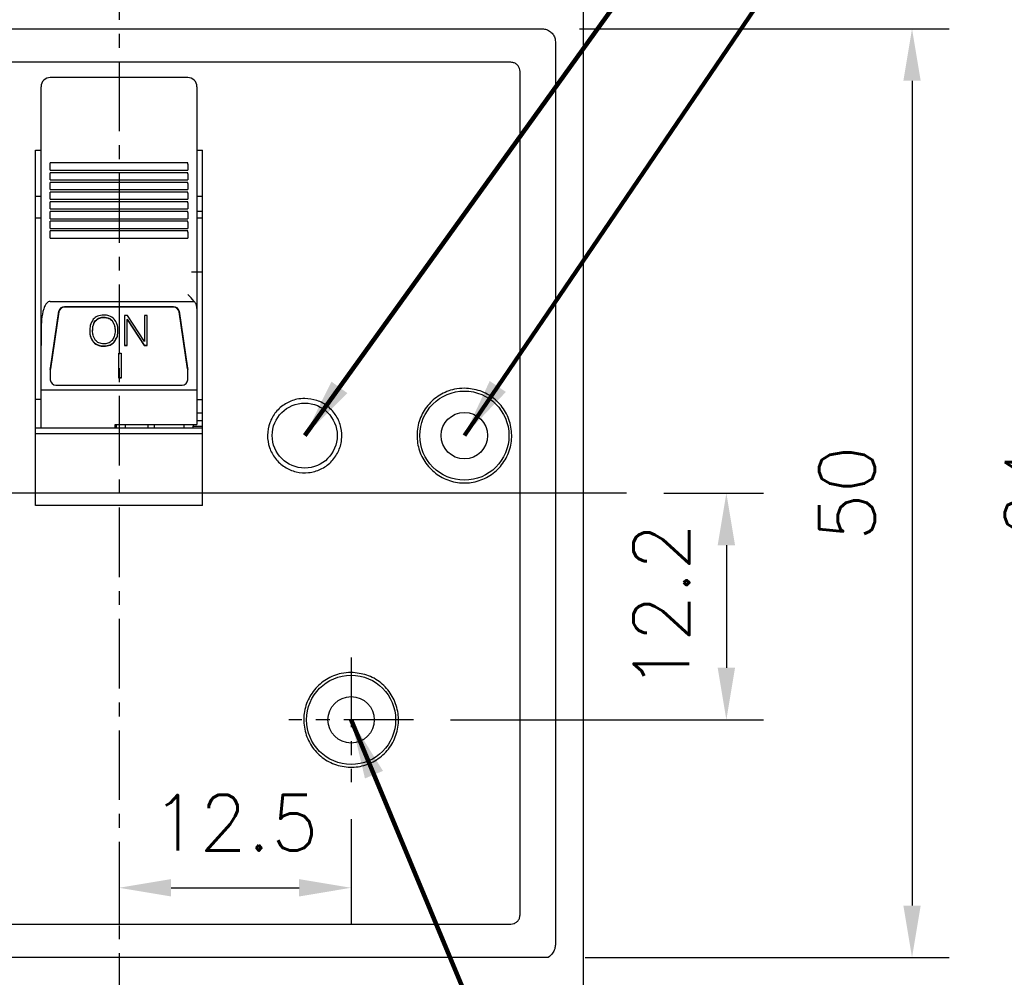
# Model space of a CAD drawing. Extents: x 2148 to 5237, y -907 to 1442.
# Tile 6 of 28: x 4515 to 4568, y 1263 to 1314. Entities that reach past the tile are written whole.
import ezdxf

# ---------------------------------------------------------------- set-up
doc = ezdxf.new("R2010")
doc.units = 0
doc.header["$LTSCALE"] = 3
doc.header["$MEASUREMENT"] = 0
doc.linetypes.add('CENTER', pattern=[2, 1.25, -0.25, 0.25, -0.25])
doc.layers.get('0').update_dxf_attribs({"linetype": 'CONTINUOUS'})
doc.layers.get('Defpoints').update_dxf_attribs({"linetype": 'CONTINUOUS'})
doc.layers.add('cen', color=1, linetype='CENTER')
doc.layers.add('di', color=3, linetype='CONTINUOUS')
doc.styles.add('KIM', font='ROMANS.shx', dxfattribs={"height": 5, "bigfont": 'GSG1.shx'})
doc.styles.get("Standard").update_dxf_attribs({"font": 'romans.shx', "height": 3, "bigfont": 'ghs.shx'})
doc.dimstyles.get("Standard").update_dxf_attribs({"dimtxt": 0.18, "dimasz": 0.18, "dimexe": 0.18, "dimexo": 0.0625, "dimgap": 0.09, "dimtad": 0, "dimtih": 1, "dimtoh": 1, "dimdec": 4, "dimzin": 0, "dimdsep": 46, "dimtxsty": 'Standard', "dimcen": 0.09, "dimadec": 0, "dimazin": 0, "dimtfac": 1, "dimtdec": 4, "dimtofl": 0, "dimtmove": 0, "dimatfit": 3, "dimfxl": 0, "dimtolj": 1, "dimtzin": 0, "dimarcsym": 0})
doc.dimstyles.new('STANDARD$0', dxfattribs={"dimtxt": 5, "dimasz": 5, "dimexe": 1, "dimexo": 2, "dimgap": 2, "dimtad": 1, "dimdec": 4, "dimzin": 12, "dimdsep": 46, "dimtxsty": 'KIM', "dimcen": -1, "dimdle": 0.1, "dimadec": 0, "dimazin": 0, "dimtfac": 1, "dimtdec": 4, "dimtmove": 0, "dimatfit": 3, "dimfxl": 0, "dimtolj": 1, "dimtzin": 0, "dimarcsym": 0})

# ---------------------------------------------------------------- blocks, each defined once
blk = doc.blocks.new('*D148')
at = {"layer": 'Defpoints', "color": 0}
for p in [(4496.399, 1338.737), (4486.637, 1240.137), (4520.599, 1240.137)]:
    blk.add_point(p, dxfattribs=at)
at = {"layer": 'di'}
for p, q in [((4494.399, 1338.737), (4484.637, 1338.737)), ((4486.637, 1335.937), (4486.637, 1242.937)), ((4518.599, 1240.137), (4484.637, 1240.137))]:
    blk.add_line(p, q, dxfattribs=at)
for points in [[(4486.17, 1335.937), (4487.104, 1335.937), (4486.637, 1338.737)], [(4486.17, 1242.937), (4487.104, 1242.937), (4486.637, 1240.137)]]:
    blk.add_solid(points, dxfattribs=at)
at = {"layer": 'di', "insert": (4483.137, 1289.837), "char_height": 3, "attachment_point": 5, "rotation": 90}
blk.add_mtext('\\A1;98.5', dxfattribs=at)
blk = doc.blocks.new('*D149')
at = {"layer": 'Defpoints', "color": 0}
for p in [(4543.399, 1313.737), (4543.714, 1263.737), (4563.31, 1263.737)]:
    blk.add_point(p, dxfattribs=at)
at = {"layer": 'di'}
for p, q in [((4545.399, 1313.737), (4565.31, 1313.737)), ((4563.31, 1310.937), (4563.31, 1266.537)), ((4545.714, 1263.737), (4565.31, 1263.737))]:
    blk.add_line(p, q, dxfattribs=at)
for points in [[(4562.844, 1310.937), (4563.777, 1310.937), (4563.31, 1313.737)], [(4562.844, 1266.537), (4563.777, 1266.537), (4563.31, 1263.737)]]:
    blk.add_solid(points, dxfattribs=at)
at = {"layer": 'di', "insert": (4559.81, 1288.737), "char_height": 3, "attachment_point": 5, "rotation": 90}
blk.add_mtext('\\A1;50', dxfattribs=at)
blk = doc.blocks.new('*D150')
at = {"layer": 'Defpoints', "color": 0}
for p in [(4536.376, 1328.737), (4536.376, 1248.737), (4583.31, 1248.737)]:
    blk.add_point(p, dxfattribs=at)
at = {"layer": 'di'}
for p, q in [((4538.376, 1328.737), (4585.31, 1328.737)), ((4583.31, 1325.937), (4583.31, 1251.537)), ((4538.376, 1248.737), (4585.31, 1248.737))]:
    blk.add_line(p, q, dxfattribs=at)
for points in [[(4582.844, 1325.937), (4583.777, 1325.937), (4583.31, 1328.737)], [(4582.844, 1251.537), (4583.777, 1251.537), (4583.31, 1248.737)]]:
    blk.add_solid(points, dxfattribs=at)
at = {"layer": 'di', "insert": (4579.81, 1288.737), "char_height": 3, "attachment_point": 5, "rotation": 90}
blk.add_mtext('\\A1;80', dxfattribs=at)
blk = doc.blocks.new('*D151')
at = {"layer": 'Defpoints', "color": 0}
for p in [(4544.899, 1320.737), (4544.899, 1256.737), (4573.31, 1256.737)]:
    blk.add_point(p, dxfattribs=at)
at = {"layer": 'di'}
for p, q in [((4546.899, 1320.737), (4575.31, 1320.737)), ((4573.31, 1317.937), (4573.31, 1259.537)), ((4546.899, 1256.737), (4575.31, 1256.737))]:
    blk.add_line(p, q, dxfattribs=at)
for points in [[(4572.844, 1317.937), (4573.777, 1317.937), (4573.31, 1320.737)], [(4572.844, 1259.537), (4573.777, 1259.537), (4573.31, 1256.737)]]:
    blk.add_solid(points, dxfattribs=at)
at = {"layer": 'di', "insert": (4569.81, 1288.737), "char_height": 3, "attachment_point": 5, "rotation": 90}
blk.add_mtext('\\A1;64', dxfattribs=at)
blk = doc.blocks.new('*D153')
at = {"layer": 'Defpoints', "color": 0}
for p in [(4547.936, 1288.737), (4536.454, 1276.537), (4553.31, 1276.537)]:
    blk.add_point(p, dxfattribs=at)
at = {"layer": 'di'}
for p, q in [((4549.936, 1288.737), (4555.31, 1288.737)), ((4553.31, 1285.937), (4553.31, 1279.337)), ((4538.454, 1276.537), (4555.31, 1276.537))]:
    blk.add_line(p, q, dxfattribs=at)
for points in [[(4552.844, 1285.937), (4553.777, 1285.937), (4553.31, 1288.737)], [(4552.844, 1279.337), (4553.777, 1279.337), (4553.31, 1276.537)]]:
    blk.add_solid(points, dxfattribs=at)
at = {"layer": 'di', "insert": (4549.81, 1282.637), "char_height": 3, "attachment_point": 5, "rotation": 90}
blk.add_mtext('\\A1;12.2', dxfattribs=at)
blk = doc.blocks.new('*D154')
at = {"layer": 'Defpoints', "color": 0}
for p in [(4533.099, 1273.182), (4520.599, 1270.263), (4533.099, 1267.494)]:
    blk.add_point(p, dxfattribs=at)
at = {"layer": 'di'}
for p, q in [((4533.099, 1271.182), (4533.099, 1265.494)), ((4520.599, 1268.263), (4520.599, 1265.494)), ((4523.399, 1267.494), (4530.299, 1267.494))]:
    blk.add_line(p, q, dxfattribs=at)
for points in [[(4523.399, 1267.961), (4523.399, 1267.027), (4520.599, 1267.494)], [(4530.299, 1267.961), (4530.299, 1267.027), (4533.099, 1267.494)]]:
    blk.add_solid(points, dxfattribs=at)
at = {"layer": 'di', "insert": (4526.849, 1270.994), "char_height": 3, "attachment_point": 5}
blk.add_mtext('\\A1;12.5', dxfattribs=at)
blk = doc.blocks.new('*D144')
at = {"layer": 'Defpoints', "color": 0}
for p in [(4523.954, 1330.737), (4523.876, 1246.737), (4593.31, 1246.737)]:
    blk.add_point(p, dxfattribs=at)
at = {"layer": 'di'}
for p, q in [((4525.954, 1330.737), (4595.31, 1330.737)), ((4593.31, 1327.937), (4593.31, 1249.537)), ((4525.876, 1246.737), (4595.31, 1246.737))]:
    blk.add_line(p, q, dxfattribs=at)
for points in [[(4592.844, 1327.937), (4593.777, 1327.937), (4593.31, 1330.737)], [(4592.844, 1249.537), (4593.777, 1249.537), (4593.31, 1246.737)]]:
    blk.add_solid(points, dxfattribs=at)
at = {"layer": 'di', "insert": (4589.81, 1288.737), "char_height": 3, "attachment_point": 5, "rotation": 90}
blk.add_mtext('\\A1;84', dxfattribs=at)

msp = doc.modelspace()

# ---------------------------------------------------------------- linework, layer by layer
for p, q in [((4545.599, 1320.037), (4545.599, 1257.437)), ((4497.799, 1313.737), (4543.399, 1313.737)), ((4544.099, 1313.036), (4544.099, 1312.851)), ((4544.099, 1312.851), (4544.099, 1264.623)), ((4541.699, 1311.937), (4499.499, 1311.937)), ((4524.299, 1311.114), (4516.899, 1311.114)), ((4542.199, 1266.037), (4542.199, 1311.437)), ((4516.399, 1309.84), (4516.399, 1310.614)), ((4524.799, 1310.614), (4524.799, 1309.84)), ((4516.399, 1309.346), (4516.399, 1309.84)), ((4516.399, 1307.037), (4516.399, 1309.346)), ((4524.799, 1309.84), (4524.799, 1309.346)), ((4524.799, 1309.346), (4524.799, 1307.037)), ((4516.099, 1307.202), (4516.399, 1307.202)), ((4516.099, 1288.077), (4516.099, 1307.202)), ((4524.799, 1307.202), (4525.099, 1307.202)), ((4525.099, 1288.077), (4525.099, 1307.202)), ((4516.399, 1301.159), (4516.399, 1307.037)), ((4524.799, 1307.037), (4524.799, 1301.159)), ((4524.299, 1306.514), (4516.899, 1306.514)), ((4516.899, 1306.457), (4516.899, 1306.514)), ((4516.899, 1306.128), (4516.899, 1306.457)), ((4524.299, 1306.457), (4524.299, 1306.514)), ((4524.299, 1306.457), (4524.299, 1306.128)), ((4516.899, 1306.128), (4524.299, 1306.128)), ((4524.299, 1305.992), (4516.899, 1305.992)), ((4516.899, 1305.934), (4516.899, 1305.992)), ((4516.899, 1305.606), (4516.899, 1305.934)), ((4524.299, 1305.934), (4524.299, 1305.992)), ((4524.299, 1305.934), (4524.299, 1305.606)), ((4516.899, 1305.606), (4524.299, 1305.606)), ((4524.299, 1305.469), (4516.899, 1305.469)), ((4516.899, 1305.412), (4516.899, 1305.469)), ((4516.899, 1305.083), (4516.899, 1305.412)), ((4516.899, 1305.083), (4524.299, 1305.083)), ((4524.299, 1305.412), (4524.299, 1305.469)), ((4524.299, 1305.412), (4524.299, 1305.083)), ((4516.399, 1304.71), (4516.099, 1304.71)), ((4524.299, 1304.946), (4516.899, 1304.946)), ((4516.899, 1304.889), (4516.899, 1304.946)), ((4516.899, 1304.56), (4516.899, 1304.889)), ((4516.899, 1304.56), (4524.299, 1304.56)), ((4524.299, 1304.889), (4524.299, 1304.946)), ((4524.299, 1304.889), (4524.299, 1304.56)), ((4525.099, 1304.71), (4524.799, 1304.71)), ((4524.299, 1304.424), (4516.899, 1304.424)), ((4516.899, 1304.366), (4516.899, 1304.424)), ((4516.899, 1304.038), (4516.899, 1304.366)), ((4516.899, 1304.038), (4524.299, 1304.038)), ((4524.299, 1304.366), (4524.299, 1304.424)), ((4524.299, 1304.366), (4524.299, 1304.038)), ((4516.399, 1303.537), (4516.099, 1303.537)), ((4524.299, 1303.901), (4516.899, 1303.901)), ((4516.899, 1303.844), (4516.899, 1303.901)), ((4516.899, 1303.515), (4516.899, 1303.844)), ((4516.899, 1303.515), (4524.299, 1303.515)), ((4524.299, 1303.844), (4524.299, 1303.901)), ((4524.299, 1303.844), (4524.299, 1303.515)), ((4525.099, 1303.908), (4524.799, 1303.908)), ((4525.099, 1303.537), (4524.799, 1303.537)), ((4524.299, 1303.379), (4516.899, 1303.379)), ((4516.899, 1303.321), (4516.899, 1303.379)), ((4516.899, 1302.992), (4516.899, 1303.321)), ((4516.899, 1302.992), (4524.299, 1302.992)), ((4524.299, 1303.321), (4524.299, 1303.379)), ((4524.299, 1303.321), (4524.299, 1302.992)), ((4524.299, 1302.856), (4516.899, 1302.856)), ((4516.899, 1302.798), (4516.899, 1302.856)), ((4516.899, 1302.47), (4516.899, 1302.798)), ((4516.899, 1302.47), (4524.299, 1302.47)), ((4524.299, 1302.798), (4524.299, 1302.856)), ((4524.299, 1302.798), (4524.299, 1302.47)), ((4516.399, 1300.797), (4516.399, 1301.159)), ((4524.799, 1301.159), (4524.799, 1300.797)), ((4516.399, 1300.466), (4516.399, 1300.797)), ((4516.399, 1299.369), (4516.399, 1300.466)), ((4525.099, 1300.637), (4524.499, 1300.637)), ((4524.799, 1300.797), (4524.799, 1300.466)), ((4524.799, 1300.466), (4524.799, 1298.689)), ((4516.399, 1296.683), (4516.399, 1299.369)), ((4516.899, 1299.06), (4524.643, 1299.06)), ((4523.539, 1298.775), (4517.66, 1298.775)), ((4523.539, 1298.744), (4517.66, 1298.744)), ((4516.902, 1295.466), (4517.363, 1298.53)), ((4517.363, 1298.499), (4516.902, 1295.436)), ((4519.786, 1298.215), (4519.786, 1298.2)), ((4521.059, 1298.305), (4520.892, 1298.305)), ((4520.892, 1298.305), (4520.892, 1296.692)), ((4521.97, 1296.897), (4521.059, 1298.305)), ((4522.124, 1298.305), (4521.97, 1298.305)), ((4521.97, 1298.305), (4521.97, 1296.897)), ((4522.124, 1296.692), (4522.124, 1298.305)), ((4523.836, 1298.53), (4524.296, 1295.466)), ((4524.296, 1295.436), (4523.836, 1298.499)), ((4524.799, 1298.689), (4524.799, 1294.305)), ((4519.33, 1298.026), (4519.33, 1298.01)), ((4520.231, 1298.03), (4520.231, 1298.015)), ((4521.046, 1298.106), (4521.953, 1296.707)), ((4521.046, 1298.106), (4521.046, 1298.09)), ((4521.046, 1296.692), (4521.046, 1298.09)), ((4521.046, 1298.09), (4521.953, 1296.692)), ((4519.177, 1297.501), (4519.177, 1297.485)), ((4520.387, 1297.501), (4520.387, 1297.485)), ((4516.399, 1294.305), (4516.399, 1296.683)), ((4519.217, 1296.886), (4519.217, 1296.871)), ((4519.782, 1296.667), (4519.782, 1296.652)), ((4520.335, 1296.877), (4520.335, 1296.862)), ((4520.892, 1296.707), (4521.046, 1296.707)), ((4520.892, 1296.692), (4521.046, 1296.692)), ((4521.953, 1296.707), (4522.124, 1296.707)), ((4521.953, 1296.707), (4521.953, 1296.692)), ((4521.953, 1296.692), (4522.124, 1296.692)), ((4520.596, 1296.27), (4520.723, 1296.27)), ((4520.596, 1294.928), (4520.596, 1296.27)), ((4520.723, 1296.27), (4520.723, 1294.928)), ((4516.899, 1295.395), (4516.899, 1295.426)), ((4516.899, 1295.395), (4516.899, 1294.845)), ((4524.299, 1295.426), (4524.299, 1295.395)), ((4524.299, 1294.845), (4524.299, 1295.395)), ((4517.199, 1294.56), (4523.999, 1294.56)), ((4520.723, 1294.944), (4520.596, 1294.944)), ((4520.723, 1294.928), (4520.596, 1294.928)), ((4516.399, 1294.305), (4524.799, 1294.305)), ((4516.399, 1292.237), (4516.399, 1294.305)), ((4524.799, 1294.305), (4524.799, 1292.429)), ((4516.399, 1293.782), (4516.099, 1293.782)), ((4524.799, 1293.782), (4525.099, 1293.782)), ((4525.099, 1293.037), (4524.799, 1293.037)), ((4520.399, 1292.429), (4524.799, 1292.429)), ((4520.399, 1292.237), (4520.399, 1292.429)), ((4520.449, 1292.429), (4520.449, 1292.277)), ((4520.949, 1292.237), (4520.949, 1292.429)), ((4522.149, 1292.429), (4522.149, 1292.237)), ((4522.499, 1292.429), (4522.499, 1292.237)), ((4524.099, 1292.237), (4524.099, 1292.429)), ((4524.599, 1292.429), (4524.599, 1292.337)), ((4525.099, 1292.637), (4524.799, 1292.637)), ((4525.099, 1292.237), (4516.099, 1292.237)), ((4525.099, 1291.937), (4516.099, 1291.937)), ((4520.449, 1292.237), (4520.449, 1292.277)), ((4524.599, 1292.237), (4524.599, 1292.337)), ((4524.599, 1292.337), (4525.099, 1292.337)), ((4525.099, 1288.077), (4516.099, 1288.077)), ((4499.499, 1265.537), (4541.699, 1265.537)), ((4544.099, 1264.623), (4544.099, 1264.446)), ((4544.099, 1264.446), (4544.099, 1264.426)), ((4543.714, 1263.737), (4497.485, 1263.737))]:
    msp.add_line(p, q)
for centre, radius in [((4539.199, 1291.837), 2.4), ((4530.599, 1291.837), 1.75), ((4539.199, 1291.837), 1.25), ((4533.099, 1276.537), 2.4), ((4533.099, 1276.537), 1.25)]:
    msp.add_circle(centre, radius)
for centre, radius, start, end in [((4516.899, 1310.614), 0.5, 90, 180), ((4524.299, 1310.614), 0.5, 0, 90), ((4517.654, 1298.48), 0.296, 88.8716, 170.1632), ((4517.654, 1298.449), 0.296, 88.8717, 170.1631), ((4523.545, 1298.48), 0.296, 9.8371, 91.1281), ((4523.545, 1298.449), 0.296, 9.8372, 91.128), ((4517.171, 1295.426), 0.272, 171.4541, 179.9977), ((4517.171, 1295.395), 0.272, 171.4538, 179.9978), ((4524.028, 1295.426), 0.271, 359.9999, 8.5482), ((4524.028, 1295.395), 0.271, 359.9999, 8.5485), ((4517.192, 1294.852), 0.293, 181.4732, 271.4007), ((4524.007, 1294.852), 0.293, 268.5991, 358.5268)]:
    msp.add_arc(centre, radius, start, end)
for points, knots in [([(4543.399, 1313.737), (4543.478, 1313.729), (4543.635, 1313.714), (4543.845, 1313.593), (4544.003, 1313.416), (4544.087, 1313.218), (4544.096, 1313.088), (4544.099, 1313.036)], [0, 0, 0, 0, 0.21418, 0.428355, 0.642715, 0.857467, 1, 1, 1, 1]), ([(4542.199, 1311.437), (4542.194, 1311.493), (4542.183, 1311.606), (4542.097, 1311.755), (4541.97, 1311.868), (4541.829, 1311.928), (4541.736, 1311.934), (4541.699, 1311.937)], [0, 0, 0, 0, 0.214764, 0.429529, 0.64427, 0.858957, 1, 1, 1, 1]), ([(4524.643, 1299.06), (4524.534, 1299.19), (4524.424, 1299.32), (4524.3, 1299.437), (4524.299, 1299.438)], [0, 0, 0, 0, 0.991276, 1, 1, 1, 1]), ([(4516.899, 1299.06), (4516.876, 1299.058), (4516.823, 1299.052), (4516.736, 1299), (4516.626, 1298.874), (4516.495, 1298.567), (4516.416, 1298.094), (4516.399, 1297.431), (4516.399, 1296.96), (4516.399, 1296.683)], [0, 0, 0, 0, 0.026542, 0.059127, 0.111468, 0.218155, 0.444442, 0.672363, 1, 1, 1, 1]), ([(4524.799, 1298.689), (4524.793, 1298.749), (4524.78, 1298.87), (4524.707, 1298.992), (4524.654, 1299.049), (4524.643, 1299.06)], [0, 0, 0, 0, 0.4427096, 0.8848698, 1, 1, 1, 1]), ([(4519.782, 1298.325), (4519.66, 1298.317), (4519.443, 1298.303), (4519.285, 1298.164), (4519.215, 1298.103)], [0, 0, 0, 0, 0.560206, 1, 1, 1, 1]), ([(4519.33, 1298.026), (4519.363, 1298.059), (4519.429, 1298.127), (4519.586, 1298.201), (4519.71, 1298.21), (4519.786, 1298.215)], [0, 0, 0, 0, 0.280171, 0.560364, 1, 1, 1, 1]), ([(4519.33, 1298.01), (4519.363, 1298.044), (4519.429, 1298.111), (4519.586, 1298.186), (4519.71, 1298.195), (4519.786, 1298.2)], [0, 0, 0, 0, 0.280171, 0.560364, 1, 1, 1, 1]), ([(4520.344, 1298.105), (4520.252, 1298.178), (4520.089, 1298.311), (4519.876, 1298.321), (4519.782, 1298.325)], [0, 0, 0, 0, 0.557807, 1, 1, 1, 1]), ([(4519.786, 1298.215), (4519.882, 1298.208), (4520.054, 1298.194), (4520.177, 1298.08), (4520.231, 1298.03)], [0, 0, 0, 0, 0.559821, 1, 1, 1, 1]), ([(4519.786, 1298.2), (4519.882, 1298.192), (4520.054, 1298.178), (4520.177, 1298.065), (4520.231, 1298.015)], [0, 0, 0, 0, 0.559821, 1, 1, 1, 1]), ([(4519.215, 1298.103), (4519.149, 1297.995), (4519.032, 1297.802), (4519.026, 1297.58), (4519.023, 1297.482)], [0, 0, 0, 0, 0.558164, 1, 1, 1, 1]), ([(4519.177, 1297.501), (4519.18, 1297.606), (4519.187, 1297.794), (4519.287, 1297.955), (4519.33, 1298.026)], [0, 0, 0, 0, 0.560727, 1, 1, 1, 1]), ([(4519.177, 1297.485), (4519.18, 1297.591), (4519.187, 1297.778), (4519.287, 1297.94), (4519.33, 1298.01)], [0, 0, 0, 0, 0.560727, 1, 1, 1, 1]), ([(4520.231, 1298.03), (4520.284, 1297.938), (4520.38, 1297.772), (4520.384, 1297.584), (4520.387, 1297.501)], [0, 0, 0, 0, 0.558164, 1, 1, 1, 1]), ([(4520.231, 1298.015), (4520.284, 1297.922), (4520.38, 1297.757), (4520.384, 1297.568), (4520.387, 1297.485)], [0, 0, 0, 0, 0.558164, 1, 1, 1, 1]), ([(4520.541, 1297.484), (4520.535, 1297.61), (4520.526, 1297.834), (4520.4, 1298.022), (4520.344, 1298.105)], [0, 0, 0, 0, 0.560689, 1, 1, 1, 1]), ([(4519.023, 1297.498), (4519.028, 1297.374), (4519.037, 1297.153), (4519.162, 1296.967), (4519.217, 1296.886)], [0, 0, 0, 0, 0.560643, 1, 1, 1, 1]), ([(4519.023, 1297.482), (4519.028, 1297.358), (4519.037, 1297.137), (4519.162, 1296.952), (4519.217, 1296.871)], [0, 0, 0, 0, 0.560645, 1, 1, 1, 1]), ([(4519.339, 1296.958), (4519.284, 1297.05), (4519.184, 1297.214), (4519.179, 1297.402), (4519.177, 1297.485)], [0, 0, 0, 0, 0.558085, 1, 1, 1, 1]), ([(4520.387, 1297.485), (4520.382, 1297.38), (4520.375, 1297.191), (4520.271, 1297.031), (4520.226, 1296.96)], [0, 0, 0, 0, 0.560622, 1, 1, 1, 1]), ([(4520.335, 1296.877), (4520.405, 1296.984), (4520.531, 1297.176), (4520.538, 1297.4), (4520.541, 1297.5)], [0, 0, 0, 0, 0.557957, 1, 1, 1, 1]), ([(4520.335, 1296.862), (4520.405, 1296.969), (4520.531, 1297.16), (4520.538, 1297.385), (4520.541, 1297.484)], [0, 0, 0, 0, 0.557957, 1, 1, 1, 1]), ([(4519.217, 1296.886), (4519.309, 1296.813), (4519.474, 1296.682), (4519.687, 1296.672), (4519.782, 1296.667)], [0, 0, 0, 0, 0.557825, 1, 1, 1, 1]), ([(4519.217, 1296.871), (4519.309, 1296.797), (4519.474, 1296.667), (4519.687, 1296.656), (4519.782, 1296.652)], [0, 0, 0, 0, 0.557825, 1, 1, 1, 1]), ([(4519.786, 1296.777), (4519.69, 1296.785), (4519.518, 1296.798), (4519.394, 1296.909), (4519.339, 1296.958)], [0, 0, 0, 0, 0.559929, 1, 1, 1, 1]), ([(4519.782, 1296.667), (4519.899, 1296.675), (4520.108, 1296.69), (4520.265, 1296.82), (4520.335, 1296.877)], [0, 0, 0, 0, 0.560065, 1, 1, 1, 1]), ([(4519.782, 1296.652), (4519.899, 1296.66), (4520.108, 1296.675), (4520.265, 1296.805), (4520.335, 1296.862)], [0, 0, 0, 0, 0.560065, 1, 1, 1, 1]), ([(4520.226, 1296.96), (4520.155, 1296.9), (4520.029, 1296.792), (4519.861, 1296.782), (4519.786, 1296.777)], [0, 0, 0, 0, 0.558064, 1, 1, 1, 1]), ([(4539.199, 1294.387), (4539.486, 1294.359), (4540.06, 1294.302), (4540.823, 1293.863), (4541.403, 1293.215), (4541.735, 1292.407), (4541.781, 1291.536), (4541.536, 1290.698), (4541.027, 1289.989), (4540.313, 1289.488), (4539.472, 1289.252), (4538.602, 1289.308), (4537.798, 1289.648), (4537.153, 1290.235), (4536.738, 1291.003), (4536.601, 1291.865), (4536.756, 1292.723), (4537.188, 1293.483), (4537.845, 1294.053), (4538.556, 1294.346), (4539.021, 1294.376), (4539.199, 1294.387)], [0, 0, 0, 0, 0.053688, 0.107376, 0.161064, 0.214754, 0.268443, 0.322132, 0.375821, 0.429509, 0.483198, 0.536886, 0.590575, 0.644263, 0.697952, 0.75164, 0.805329, 0.859018, 0.912707, 0.966396, 1, 1, 1, 1]), ([(4530.599, 1293.837), (4530.824, 1293.815), (4531.274, 1293.771), (4531.873, 1293.426), (4532.328, 1292.918), (4532.588, 1292.284), (4532.624, 1291.601), (4532.432, 1290.944), (4532.033, 1290.388), (4531.472, 1289.995), (4530.814, 1289.81), (4530.131, 1289.853), (4529.5, 1290.12), (4528.994, 1290.581), (4528.669, 1291.183), (4528.561, 1291.859), (4528.683, 1292.532), (4529.022, 1293.128), (4529.537, 1293.575), (4530.095, 1293.805), (4530.459, 1293.828), (4530.599, 1293.837)], [0, 0, 0, 0, 0.053688, 0.107376, 0.161065, 0.214754, 0.268443, 0.322132, 0.375821, 0.429509, 0.483198, 0.536886, 0.590575, 0.644264, 0.697952, 0.751641, 0.80533, 0.859019, 0.912708, 0.966397, 1, 1, 1, 1]), ([(4533.099, 1279.087), (4533.386, 1279.059), (4533.96, 1279.002), (4534.723, 1278.563), (4535.303, 1277.915), (4535.635, 1277.107), (4535.681, 1276.236), (4535.436, 1275.399), (4534.927, 1274.689), (4534.213, 1274.188), (4533.372, 1273.952), (4532.502, 1274.008), (4531.698, 1274.348), (4531.053, 1274.935), (4530.638, 1275.703), (4530.501, 1276.565), (4530.656, 1277.423), (4531.088, 1278.183), (4531.745, 1278.753), (4532.456, 1279.046), (4532.921, 1279.076), (4533.099, 1279.087)], [0, 0, 0, 0, 0.053685, 0.107369, 0.161055, 0.214743, 0.268434, 0.322129, 0.375823, 0.429516, 0.483203, 0.536886, 0.590567, 0.64425, 0.69794, 0.751633, 0.805328, 0.859021, 0.912711, 0.966399, 1, 1, 1, 1]), ([(4541.699, 1265.537), (4541.756, 1265.542), (4541.868, 1265.553), (4542.018, 1265.64), (4542.131, 1265.766), (4542.191, 1265.907), (4542.197, 1266), (4542.199, 1266.037)], [0, 0, 0, 0, 0.214622, 0.429245, 0.643891, 0.858594, 1, 1, 1, 1]), ([(4544.099, 1264.426), (4544.092, 1264.35), (4544.078, 1264.19), (4543.948, 1263.943), (4543.805, 1263.804), (4543.714, 1263.737), (4543.714, 1263.737)], [0, 0, 0, 0, 0.1922782, 0.4057456, 0.6889296, 0.6905464, 0.6905464, 0.6905464, 0.6905464])]:
    msp.add_open_spline(points, degree=3, knots=knots)
at = {"layer": 'cen'}
for p, q in [((4520.599, 1341.97), (4520.599, 1236.831)), ((4533.099, 1279.892), (4533.099, 1273.182)), ((4536.454, 1276.537), (4529.745, 1276.537))]:
    msp.add_line(p, q, dxfattribs=at)
at = {"layer": 'cen', "ltscale": 10}
msp.add_line((4547.936, 1288.737), (4492.597, 1288.737), dxfattribs=at)

# ---------------------------------------------------------------- dimensions: what is measured, and where the dimension line sits
at = {"layer": 'di'}
dim = msp.add_linear_dim(base=(4486.637, 1240.137), p1=(4496.399, 1338.737), p2=(4520.599, 1240.137), angle=90, text='98.5', dimstyle='STANDARD$0', override={"dimtxt": 3, "dimasz": 2.8, "dimexe": 2, "dimdec": 2, "dimzin": 8, "dimtxsty": 'Standard', "dimcen": 0, "dimclrd": 256, "dimclre": 256, "dimclrt": 256, "dimadec": 2, "dimazin": 2, "dimtfac": 0.6, "dimtdec": 2, "dimtzin": 8, "dimlwd": 65535, "dimlwe": 65535, "dimarcsym": 1}, dxfattribs=at)
dim.commit()
dim.dimension.update_dxf_attribs({"geometry": '*D148', "text_midpoint": (4486.637, 1289.837), "dimtype": 160})
for base, p1, p2, picture, middle in [((4593.31, 1246.737), (4523.954, 1330.737), (4523.876, 1246.737), '*D144', (4593.31, 1288.737)), ((4583.31, 1248.737), (4536.376, 1328.737), (4536.376, 1248.737), '*D150', (4583.31, 1288.737)), ((4573.31, 1256.737), (4544.899, 1320.737), (4544.899, 1256.737), '*D151', (4573.31, 1288.737)), ((4563.31, 1263.737), (4543.399, 1313.737), (4543.714, 1263.737), '*D149', (4563.31, 1288.737)), ((4553.31, 1276.537), (4547.936, 1288.737), (4536.454, 1276.537), '*D153', (4553.31, 1282.637))]:
    dim = msp.add_linear_dim(base=base, p1=p1, p2=p2, angle=270, dimstyle='STANDARD$0', override={"dimtxt": 3, "dimasz": 2.8, "dimexe": 2, "dimdec": 2, "dimzin": 8, "dimtxsty": 'Standard', "dimcen": 0, "dimclrd": 256, "dimclre": 256, "dimclrt": 256, "dimadec": 2, "dimazin": 2, "dimtfac": 0.6, "dimtdec": 2, "dimtmove": 0, "dimtzin": 8, "dimlwd": 65535, "dimlwe": 65535, "dimarcsym": 1}, dxfattribs=at)
    dim.commit()
    dim.dimension.update_dxf_attribs({"geometry": picture, "text_midpoint": middle, "dimtype": 160})
dim = msp.add_linear_dim(base=(4533.099, 1267.494), p1=(4520.599, 1270.263), p2=(4533.099, 1273.182), dimstyle='STANDARD$0', override={"dimtxt": 3, "dimasz": 2.8, "dimexe": 2, "dimdec": 2, "dimzin": 8, "dimtxsty": 'Standard', "dimcen": 0, "dimclrd": 256, "dimclre": 256, "dimclrt": 256, "dimadec": 2, "dimazin": 2, "dimtfac": 0.6, "dimtdec": 2, "dimtzin": 8, "dimlwd": 65535, "dimlwe": 65535, "dimarcsym": 1}, dxfattribs=at)
dim.commit()
dim.dimension.update_dxf_attribs({"geometry": '*D154', "text_midpoint": (4526.849, 1267.494), "dimtype": 160})

# ---------------------------------------------------------------- leaders
at = {"layer": 'di', "annotation_type": 0, "has_hookline": 1, "hookline_direction": 0}
for points, text_width in [([(4530.599, 1291.837), (4569.843, 1346.327), (4573.043, 1346.327)], 31.6), ([(4539.199, 1291.837), (4568.629, 1335.078), (4571.829, 1335.078)], 45.067), ([(4533.099, 1276.537), (4553.699, 1227.116), (4556.899, 1227.116)], 29.778)]:
    msp.add_leader(points, dimstyle='Standard', override={"dimtxt": 4, "dimasz": 3.2, "dimexe": 2, "dimexo": 2, "dimgap": 2, "dimtad": 1, "dimtih": 0, "dimtoh": 0, "dimdec": 2, "dimzin": 8, "dimcen": 0, "dimclrd": 256, "dimclre": 256, "dimclrt": 256, "dimadec": 2, "dimazin": 2, "dimtfac": 0.6, "dimtdec": 2, "dimtofl": 1, "dimtzin": 8, "dimlwd": 65535, "dimlwe": 65535, "dimarcsym": 1}, dxfattribs=dict(at, text_width=text_width))

doc.saveas('drawing.dxf')
